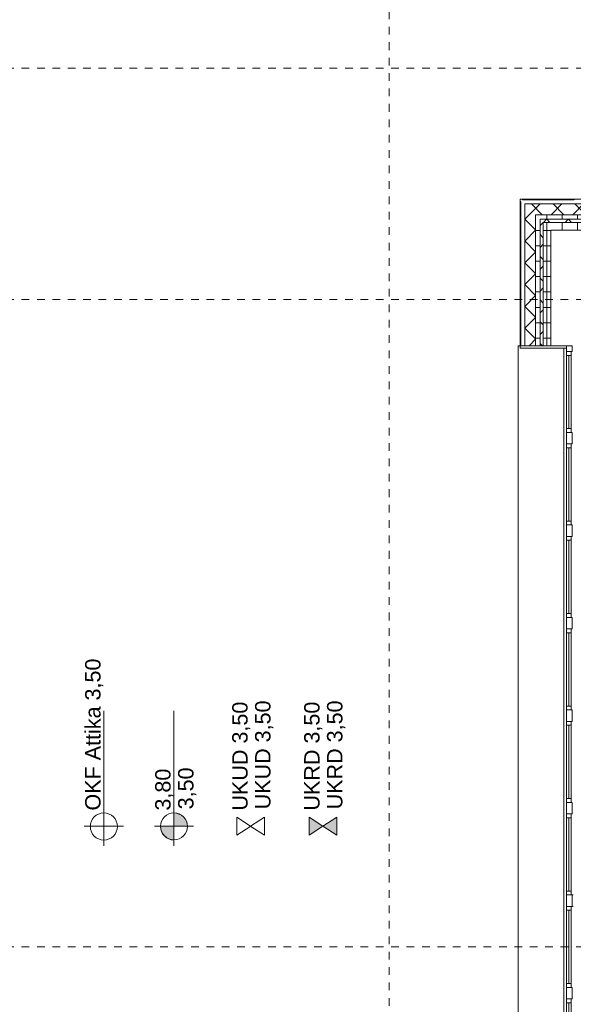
# Model space of a CAD drawing. Header units: metres. Extents: x -54 to 119, y -77 to 33.
# Tile 107 of 138: x 13 to 20, y 12 to 25. Entities that reach past the tile are written whole.
import ezdxf

# ---------------------------------------------------------------- set-up
doc = ezdxf.new("R2010")
doc.units = ezdxf.units.M
doc.linetypes.add('Rasterlinie', pattern=[0.019, 0.01, -0.003, 0.003, -0.003])
for name, color, linetype, lineweight in [('A_Allgemeine Beschriftungen', 7, 'Continuous', 9), ('A_Fassadenelemente', 7, 'Continuous', 9), ('A_Fassadenpfosten', 7, 'Continuous', 9), ('A_Fenster', 7, 'Continuous', 9), ('A_Geschossdecken', 7, 'Continuous', 9), ('A_Raster', 7, 'Continuous', 9), ('A_Wände', 7, 'Continuous', 9), ('A_Wände_Schraffur', 7, 'Continuous', 18)]:
    doc.layers.add(name, color=color, linetype=linetype, lineweight=lineweight)
doc.layers.add('A_Linien', color=5, linetype='Continuous', lineweight=9, true_color=0x0000ff)
doc.styles.add('Arial_3', font='arial.ttf', dxfattribs={"height": 0.2})
pattern_1 = [(0, (0, 0), (0, 0.2), []), (90, (0, 0), (-0.2, 1.224646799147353e-17), [])]
pattern_2 = [(45, (0, 0), (-0.1414213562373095, 0.1414213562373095), []), (135, (0, 0), (-0.1414213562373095, -0.1414213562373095), [])]

# ---------------------------------------------------------------- blocks, each defined once
blk = doc.blocks.new('GSH_Hoehenkote_manuell - UHD-4377692-BS_Übersicht_EG_BRANDSCHUTZ')
at = {"layer": 'A_Allgemeine Beschriftungen', "lineweight": 5}
for p, q in [((-0.00116717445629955, 0.001839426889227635), (0.001167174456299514, 0.001839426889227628)), ((2.736333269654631e-05, -1.247504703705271e-17), (-0.00116717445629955, 0.001839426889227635)), ((-9.58347984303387e-19, 4.213583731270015e-05), (0.001167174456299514, 0.001839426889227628)), ((-4.750431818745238e-19, 4.213583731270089e-05), (0.001167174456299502, -0.001755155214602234)), ((-2.736333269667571e-05, -1.276283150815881e-17), (-0.001167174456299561, -0.001755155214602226)), ((-0.001167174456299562, -0.001755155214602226), (0.001167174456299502, -0.001755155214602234))]:
    blk.add_line(p, q, dxfattribs=at)
blk = doc.blocks.new('GSH_Hoehenkote_manuell - Roh-4377693-BS_Übersicht_EG_BRANDSCHUTZ')
at = {"layer": 'A_Allgemeine Beschriftungen', "lineweight": 5}
h = blk.add_hatch(color=256, dxfattribs=at)
edge = h.paths.add_edge_path(flags=0)
edge.add_arc((-2.73633326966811e-05, 7.931155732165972e-19), 0.001755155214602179, 89.10670749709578, 180.0000000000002, ccw=False)
edge.add_line((2.114974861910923e-18, 0.001754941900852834), (0, 0))
edge.add_line((0, 5.671174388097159e-20), (-0.001782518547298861, 5.81618087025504e-18))
h = blk.add_hatch(color=256, dxfattribs=at)
edge = h.paths.add_edge_path(flags=0)
edge.add_arc((-2.736333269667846e-05, 1.233271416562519e-17), 0.001755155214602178, 270.89329250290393, 359.9999999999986, ccw=False)
edge.add_line((-2.114974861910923e-18, -0.00175494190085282), (0, 2.168404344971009e-18))
edge.add_line((0, 2.114974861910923e-18), (0.0017277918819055, -2.071376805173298e-17))
for p, q in [((3.172462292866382e-18, 0.002549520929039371), (-5.065256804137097e-18, -0.002549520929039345)), ((0, 0), (2.114974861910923e-18, 0.001754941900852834)), ((-0.001782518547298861, 5.81618087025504e-18), (0, 5.671174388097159e-20)), ((0.0017277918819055, -2.071376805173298e-17), (0, 2.114974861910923e-18)), ((0, 2.114974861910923e-18), (-2.114974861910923e-18, -0.00175494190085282)), ((-0.002527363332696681, -1.268984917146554e-17), (0.015, -1.268984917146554e-17))]:
    blk.add_line(p, q, dxfattribs=at)
blk.add_circle((-9.459555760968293e-19, 1.268985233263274e-17), 0.001754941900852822, dxfattribs=at)
for centre, radius, start, end in [((-2.73633326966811e-05, 7.931155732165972e-19), 0.001755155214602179, 89.10670749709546, 179.9999999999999), ((-2.736333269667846e-05, 1.233271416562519e-17), 0.001755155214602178, 270.8932925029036, 359.9999999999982)]:
    blk.add_arc(centre, radius, start, end, dxfattribs=at)
blk = doc.blocks.new('GSH_Hoehenkote_manuell - Attika-4377694-BS_Übersicht_EG_BRANDSCHUTZ')
at = {"layer": 'A_Allgemeine Beschriftungen', "lineweight": 5}
for p, q in [((7.402412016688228e-18, 0.002549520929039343), (-8.353070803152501e-19, -0.002549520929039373)), ((-0.002527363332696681, -1.480482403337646e-17), (0.015, -1.480482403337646e-17))]:
    blk.add_line(p, q, dxfattribs=at)
blk.add_circle((-2.736333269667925e-05, 1.216110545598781e-17), 0.001755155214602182, dxfattribs=at)
blk = doc.blocks.new('GSH_Hoehenkote_manuell - UKRD-4377696-BS_Übersicht_EG_BRANDSCHUTZ')
at = {"layer": 'A_Allgemeine Beschriftungen', "lineweight": 5}
for points in [[(0.001167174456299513, 0.001797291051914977), (-3.238555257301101e-17, 7.931155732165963e-19), (-0.00116717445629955, 0.001797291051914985)], [(0.001167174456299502, -0.001797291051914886), (-0.001167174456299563, -0.001797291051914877), (-3.225336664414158e-17, 1.007256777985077e-16)]]:
    blk.add_hatch(color=256, dxfattribs=at).paths.add_polyline_path(points, flags=0)
for p, q in [((-0.00116717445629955, 0.001797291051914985), (0.001167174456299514, 0.001797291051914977)), ((-6.487850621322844e-17, 5.066851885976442e-17), (-0.00116717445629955, 0.001797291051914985)), ((0.001167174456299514, 0.001797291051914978), (-0.00116717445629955, 0.001797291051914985)), ((-0.00116717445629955, 0.001797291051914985), (-3.238555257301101e-17, 7.931155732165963e-19)), ((-3.26334011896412e-17, 1.007917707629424e-18), (0.001167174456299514, 0.001797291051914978)), ((-3.251773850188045e-17, 7.931155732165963e-19), (0.001167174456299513, 0.001797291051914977)), ((-6.487850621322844e-17, 5.066851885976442e-17), (-0.001167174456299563, -0.001797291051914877)), ((-3.238555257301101e-17, 1.007256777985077e-16), (-0.001167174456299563, -0.001797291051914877)), ((-3.250947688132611e-17, 1.005026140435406e-16), (0.001167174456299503, -0.001797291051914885)), ((0.001167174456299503, -0.001797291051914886), (-3.225336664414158e-17, 1.007256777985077e-16)), ((-0.001167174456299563, -0.001797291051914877), (0.001167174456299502, -0.001797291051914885)), ((-0.001167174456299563, -0.001797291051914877), (0.001167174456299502, -0.001797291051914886))]:
    blk.add_line(p, q, dxfattribs=at)
blk = doc.blocks.new('5430_02_GSH_-_ARC_Zentralmodell_rvt-1-BS_Übersicht_EG_BRANDSCHUTZ')
at = {"layer": 'A_Linien', "color": 7}
for p, q in [((19.45600751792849, 20.70303842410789), (19.45600751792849, 22.60303842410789)), ((19.45600751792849, 22.60303842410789), (28.55600751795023, 22.60303842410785))]:
    blk.add_line(p, q, dxfattribs=at)
at = {"lineweight": 5, "xscale": 99.99999999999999, "yscale": 99.99999999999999, "zscale": 99.99999999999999, "rotation": 90.00000000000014}
for name, p in [('GSH_Hoehenkote_manuell - Attika-4377694-BS_Übersicht_EG_BRANDSCHUTZ', (14.04937109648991, 14.46774513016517)), ('GSH_Hoehenkote_manuell - Roh-4377693-BS_Übersicht_EG_BRANDSCHUTZ', (14.95972755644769, 14.46774513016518)), ('GSH_Hoehenkote_manuell - UHD-4377692-BS_Übersicht_EG_BRANDSCHUTZ', (15.95972755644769, 14.46774513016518)), ('GSH_Hoehenkote_manuell - UKRD-4377696-BS_Übersicht_EG_BRANDSCHUTZ', (16.89402399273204, 14.46774513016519))]:
    blk.add_blockref(name, p, dxfattribs=at)
at = {"layer": 'A_Allgemeine Beschriftungen', "lineweight": 5, "char_height": 0.2, "attachment_point": 1, "rotation": 90.00000000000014, "style": 'Arial_3'}
for s, insert, width in [('OKF Attika 3,50', (13.80568035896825, 14.67177980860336), 2.445146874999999), ('UKUD 3,50', (15.71603681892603, 14.67177980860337), 1.74767875), ('UKUD 3,50', (16.01300126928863, 14.68740480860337), 1.74767875), ('UKRD 3,50', (16.65033325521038, 14.67177980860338), 1.74767875), ('UKRD 3,50', (16.94729770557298, 14.68740480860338), 1.74767875), ('3,50', (15.01300126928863, 14.68740480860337), 0.6734174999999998), ('3,80', (14.71603681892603, 14.67177980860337), 0.6734174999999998)]:
    blk.add_mtext(s, dxfattribs=dict(at, insert=insert, width=width))
blk = doc.blocks.new('GSH_Fassade_Fenster_1flg - GSH_Fassade_Fenster_1flg-5999952-BS_Übersicht_EG_BRANDSCHUTZ')
at = {"layer": 'A_Fassadenelemente'}
for p, q in [((-0.4750000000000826, 0.01499999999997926), (-0.5250000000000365, 0.01499999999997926)), ((-0.5250000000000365, 0.01499999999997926), (-0.5250000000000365, -0.0450000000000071)), ((-0.4750000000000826, -0.0450000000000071), (-0.4750000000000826, 0.01499999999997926)), ((-0.4750000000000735, 0.01500000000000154), (0.4750000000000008, 0.01499999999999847)), ((0.5250000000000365, 0.01499999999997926), (0.4750000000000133, 0.01499999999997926)), ((0.4750000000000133, 0.01499999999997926), (0.4750000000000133, -0.0450000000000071)), ((0.5250000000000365, -0.0450000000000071), (0.5250000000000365, 0.01499999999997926)), ((-0.5250000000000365, -0.0450000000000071), (-0.4750000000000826, -0.0450000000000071)), ((0.475000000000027, -0.01499999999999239), (-0.4750000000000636, -0.01499999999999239)), ((0.4750000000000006, -0.04500000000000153), (-0.4750000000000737, -0.04499999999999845)), ((0.4750000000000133, -0.0450000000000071), (0.5250000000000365, -0.0450000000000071))]:
    blk.add_line(p, q, dxfattribs=at)
blk = doc.blocks.new('Pfosten rechteckig - 150x75-1310572-BS_Übersicht_EG_BRANDSCHUTZ')
at = {"layer": 'A_Fassadenpfosten'}
for p, q in [((-0.07500000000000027, 0.05999999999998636), (0.07500000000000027, 0.05999999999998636)), ((-0.07500000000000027, -0.01499999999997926), (-0.07500000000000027, 0.05999999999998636)), ((0.07500000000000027, 0.05999999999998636), (0.07500000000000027, -0.01499999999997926)), ((0.07500000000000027, -0.01499999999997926), (-0.07500000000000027, -0.01499999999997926))]:
    blk.add_line(p, q, dxfattribs=at)
blk = doc.blocks.new('Systemelement - GSH_Fassadenelement_132-132-132-6787493-BS_Übersicht_EG_BRANDSCHUTZ')
at = {"layer": 'A_Fassadenelemente'}
for p, q in [((0.3359999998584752, -0.05199999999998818), (-0.3359999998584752, -0.05199999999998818)), ((-0.3359999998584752, -0.05199999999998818), (-0.3359999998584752, -0.06000000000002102)), ((-0.3359999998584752, -0.06000000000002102), (0.3359999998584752, -0.06000000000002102)), ((0.3359999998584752, -0.06000000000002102), (0.3359999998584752, -0.05199999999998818))]:
    blk.add_line(p, q, dxfattribs=at)
blk = doc.blocks.new('Systemelement - GSH_Fassadenelement_132-132-132-5367538-BS_Übersicht_EG_BRANDSCHUTZ')
at = {"layer": 'A_Fassadenelemente'}
for p, q in [((0.5659999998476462, 0.05999999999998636), (-0.5659999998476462, 0.05999999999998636)), ((-0.5659999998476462, 0.05999999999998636), (-0.5659999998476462, 0.05199999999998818)), ((-0.5659999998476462, 0.05199999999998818), (0.5659999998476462, 0.05199999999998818)), ((0.5659999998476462, 0.05199999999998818), (0.5659999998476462, 0.05999999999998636))]:
    blk.add_line(p, q, dxfattribs=at)
blk = doc.blocks.new('Systemelement - GSH_Fassadenelement_132-132-132-5367539-BS_Übersicht_EG_BRANDSCHUTZ')
at = {"layer": 'A_Fassadenelemente'}
for p, q in [((0.3700000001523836, 0.05999999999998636), (-0.3700000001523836, 0.05999999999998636)), ((-0.3700000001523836, 0.05999999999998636), (-0.3700000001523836, 0.05199999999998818)), ((-0.3700000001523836, 0.05199999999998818), (0.3700000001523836, 0.05199999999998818)), ((0.3700000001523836, 0.05199999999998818), (0.3700000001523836, 0.05999999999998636))]:
    blk.add_line(p, q, dxfattribs=at)
blk = doc.blocks.new('Pfosten rechteckig - 75x75_Recht-1433897-BS_Übersicht_EG_BRANDSCHUTZ')
at = {"layer": 'A_Fassadenpfosten'}
for p, q in [((-0.07500000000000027, 0.05999999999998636), (0, 0.05999999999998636)), ((-0.07500000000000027, -0.01499999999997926), (-0.07500000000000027, 0.05999999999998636)), ((0, 0.05999999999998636), (0, -0.01499999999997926)), ((0, -0.01499999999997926), (-0.07500000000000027, -0.01499999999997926))]:
    blk.add_line(p, q, dxfattribs=at)
blk = doc.blocks.new('Fensterbank1 - Fensterbank-6073046-BS_Übersicht_EG_BRANDSCHUTZ')
at = {"layer": 'A_Fenster'}
for p, q in [((19.42803251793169, 20.7030384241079), (19.42803251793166, 5.103164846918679)), ((19.42803251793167, 20.70303842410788), (19.43242317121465, 20.70303842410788)), ((19.43242317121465, 20.70303842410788), (19.45600751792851, 20.70303842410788)), ((20.02110168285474, 5.178038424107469), (20.02110168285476, 20.67303842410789))]:
    blk.add_line(p, q, dxfattribs=at)
blk = doc.blocks.new('Metal_Verkleidung - Metal_Verkleidung-6154593-BS_Übersicht_EG_BRANDSCHUTZ')
at = {"layer": 'A_Wände', "lineweight": 18}
for p, q in [((20.05600751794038, 20.70303842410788), (19.45600751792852, 20.70303842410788)), ((19.45600751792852, 20.70303842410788), (19.45600751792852, 20.67303842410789)), ((20.05600751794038, 20.67303842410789), (20.05600751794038, 20.70303842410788)), ((19.45600751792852, 20.67303842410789), (20.05600751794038, 20.67303842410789))]:
    blk.add_line(p, q, dxfattribs=at)

msp = doc.modelspace()

# ---------------------------------------------------------------- hatches: boundary and pattern name
at = {"layer": 'A_Wände_Schraffur', "lineweight": 9}
h = msp.add_hatch(dxfattribs=at)
h.set_pattern_fill('FP_2', color=256, style=0, pattern_type=2)
h.set_pattern_definition(pattern_2)
h.paths.add_polyline_path([(20.50600751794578, 22.403038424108), (28.55600751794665, 22.403038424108), (28.55600751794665, 22.543038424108), (19.51600751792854, 22.543038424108), (19.51600751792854, 22.403038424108), (20.00197561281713, 22.403038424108)], flags=0)
h = msp.add_hatch(dxfattribs=at)
h.set_pattern_fill('FP_2', color=256, style=0, pattern_type=2)
h.set_pattern_definition(pattern_2)
h.paths.add_polyline_path([(19.51600751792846, -3.016961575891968), (19.65600751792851, -3.016961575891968), (19.65600751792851, 5.103038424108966), (19.51600751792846, 5.103038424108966), (19.51600751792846, -1.654461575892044)], flags=0)
h.paths.add_polyline_path([(19.51600751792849, 20.7030384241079), (19.65600751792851, 20.7030384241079), (19.65600751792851, 22.403038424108), (19.51600751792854, 22.403038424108), (19.51600751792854, 21.50997884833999)], flags=0)
h = msp.add_hatch(dxfattribs=at)
h.set_pattern_fill('FP_1', color=256, style=0, pattern_type=2)
h.set_pattern_definition(pattern_1)
h.paths.add_polyline_path([(19.65600751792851, -3.261961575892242), (19.7160075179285, -3.261961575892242), (19.7160075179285, 5.103038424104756), (19.65600751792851, 5.103038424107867), (19.65600751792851, -3.100298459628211)], flags=0)
h.paths.add_polyline_path([(19.6835809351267, 20.7030384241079), (19.71600751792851, 20.7030384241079), (19.7160075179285, 22.403038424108), (19.65600751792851, 22.403038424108), (19.65600751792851, 20.7030384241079)], flags=0)
h = msp.add_hatch(dxfattribs=at)
h.set_pattern_fill('FP_1', color=256, style=0, pattern_type=2)
h.set_pattern_definition(pattern_1)
h.paths.add_polyline_path([(26.76489029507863, 22.34303842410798), (28.55600751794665, 22.34303842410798), (28.55600751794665, 22.40303842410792), (19.71600751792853, 22.403038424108), (19.7160075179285, 22.34303842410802), (22.25628050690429, 22.34303842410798)], flags=0)
h = msp.add_hatch(dxfattribs=at)
h.set_pattern_fill('FP_2', color=256, style=0, pattern_type=2)
h.set_pattern_definition(pattern_2)
h.paths.add_polyline_path([(19.7160075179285, -3.261961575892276), (19.75600751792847, -3.261961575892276), (19.75600751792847, 5.103038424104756), (19.7160075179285, 5.103038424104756), (19.7160075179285, -3.100298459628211)], flags=0)
h.paths.add_polyline_path([(19.75600751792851, 20.7030384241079), (19.75600751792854, 22.34303842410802), (19.7160075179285, 22.34303842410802), (19.71600751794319, 20.7030384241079)], flags=0)
h = msp.add_hatch(dxfattribs=at)
h.set_pattern_fill('FP_2', color=256, style=0, pattern_type=2)
h.set_pattern_definition(pattern_2)
h.paths.add_polyline_path([(20.50600751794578, 22.30303842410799), (28.55600751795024, 22.30303842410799), (28.55600751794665, 22.34303842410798), (19.75600751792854, 22.34303842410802), (19.75600751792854, 22.30303842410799), (20.00197561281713, 22.30303842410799)], flags=0)
h = msp.add_hatch(dxfattribs=at)
h.set_pattern_fill('FP_1', color=256, style=0, pattern_type=2)
h.set_pattern_definition(pattern_1)
h.paths.add_polyline_path([(19.75600751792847, -3.261961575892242), (19.85600751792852, -3.261961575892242), (19.85600751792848, 5.103038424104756), (19.75600751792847, 5.103038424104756), (19.75600751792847, -3.100298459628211)], flags=0)
h.paths.add_polyline_path([(19.85600751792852, 20.7030384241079), (19.85600751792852, 22.30303842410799), (19.75600751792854, 22.30257865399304), (19.75600751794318, 20.7030384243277)], flags=0)
h = msp.add_hatch(dxfattribs=at)
h.set_pattern_fill('FP_1', color=256, style=0, pattern_type=2)
h.set_pattern_definition(pattern_1)
h.paths.add_polyline_path([(26.76489029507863, 22.20303842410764), (28.55600751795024, 22.20303842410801), (28.55600751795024, 22.30303842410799), (19.85600751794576, 22.30303842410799), (19.85600751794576, 22.20303842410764), (22.25628050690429, 22.20303842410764)], flags=0)

# ---------------------------------------------------------------- linework, layer by layer
at = {"layer": 'A_Geschossdecken'}
for p, q in [((20.1310075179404, 13.57803842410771), (20.14600751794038, 13.57803842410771)), ((20.14600751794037, 13.42803842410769), (20.13100751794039, 13.42803842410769))]:
    msp.add_line(p, q, dxfattribs=at)
at = {"layer": 'A_Raster', "linetype": 'Rasterlinie'}
for p, q in [((17.75600751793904, -66.66020918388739), (17.75600751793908, 31.78443745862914)), ((6.58114391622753, 24.30303842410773), (94.58744689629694, 24.3030384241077)), ((6.58114391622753, 21.30303842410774), (94.58744689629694, 21.3030384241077)), ((6.58114391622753, 12.90303842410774), (94.58744689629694, 12.9030384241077))]:
    msp.add_line(p, q, dxfattribs=at)
at = {"layer": 'A_Wände', "lineweight": 18}
for p, q in [((28.55600751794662, 22.54303842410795), (19.51600751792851, 22.54303842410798)), ((19.51600751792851, 22.54303842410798), (19.51600751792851, 20.70303842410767)), ((19.65600751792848, 22.40303842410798), (19.65600751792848, 20.70303842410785)), ((28.55600751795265, 22.40303842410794), (19.65600751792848, 22.40303842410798)), ((19.8560075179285, 20.70303842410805), (19.8560075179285, 22.20303842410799)), ((19.8560075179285, 22.20303842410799), (28.45600751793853, 22.20303842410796)), ((19.51600751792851, 20.70303842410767), (19.8560075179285, 20.70303842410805))]:
    msp.add_line(p, q, dxfattribs=at)
at = {"layer": 'A_Wände'}
for p, q in [((19.71600751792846, 20.70303842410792), (19.71600751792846, 22.34303842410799)), ((28.55600751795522, 22.34303842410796), (19.71600751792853, 22.34303842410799)), ((19.75600751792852, 20.70303842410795), (19.75600751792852, 22.303038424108)), ((28.55600751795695, 22.30303842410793), (19.75600751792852, 22.303038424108))]:
    msp.add_line(p, q, dxfattribs=at)

# ---------------------------------------------------------------- block references
at = {"lineweight": 5}
msp.add_blockref('5430_02_GSH_-_ARC_Zentralmodell_rvt-1-BS_Übersicht_EG_BRANDSCHUTZ', (0, 0), dxfattribs=at)
at = {"layer": 'A_Fassadenelemente'}
for name, p, rotation in [('Systemelement - GSH_Fassadenelement_132-132-132-5367539-BS_Übersicht_EG_BRANDSCHUTZ', (19.5160075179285, 22.20503842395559), 90), ('Systemelement - GSH_Fassadenelement_132-132-132-6787493-BS_Übersicht_EG_BRANDSCHUTZ', (19.82000751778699, 22.54303842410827), 180), ('Systemelement - GSH_Fassadenelement_132-132-132-5367538-BS_Übersicht_EG_BRANDSCHUTZ', (19.5160075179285, 21.26903842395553), 90), ('GSH_Fassade_Fenster_1flg - GSH_Fassade_Fenster_1flg-5999952-BS_Übersicht_EG_BRANDSCHUTZ', (20.07100751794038, 20.10303842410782), 90.00000000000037), ('GSH_Fassade_Fenster_1flg - GSH_Fassade_Fenster_1flg-5999952-BS_Übersicht_EG_BRANDSCHUTZ', (20.07100751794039, 18.90303842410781), 90.00000000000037), ('GSH_Fassade_Fenster_1flg - GSH_Fassade_Fenster_1flg-5999952-BS_Übersicht_EG_BRANDSCHUTZ', (20.0710075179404, 17.70303842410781), 90.00000000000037), ('GSH_Fassade_Fenster_1flg - GSH_Fassade_Fenster_1flg-5999952-BS_Übersicht_EG_BRANDSCHUTZ', (20.0710075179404, 16.50303842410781), 90.00000000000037), ('GSH_Fassade_Fenster_1flg - GSH_Fassade_Fenster_1flg-5999952-BS_Übersicht_EG_BRANDSCHUTZ', (20.07100751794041, 15.30303842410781), 90.00000000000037), ('GSH_Fassade_Fenster_1flg - GSH_Fassade_Fenster_1flg-5999952-BS_Übersicht_EG_BRANDSCHUTZ', (20.07100751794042, 14.10303842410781), 90.00000000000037), ('GSH_Fassade_Fenster_1flg - GSH_Fassade_Fenster_1flg-5999952-BS_Übersicht_EG_BRANDSCHUTZ', (20.07100751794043, 12.90303842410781), 90.00000000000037), ('GSH_Fassade_Fenster_1flg - GSH_Fassade_Fenster_1flg-5999952-BS_Übersicht_EG_BRANDSCHUTZ', (20.07100751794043, 11.70303842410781), 90.00000000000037)]:
    msp.add_blockref(name, p, dxfattribs=dict(at, rotation=rotation))
at = {"layer": 'A_Fassadenpfosten', "extrusion": (0, 0, -1), "rotation": 89.99999999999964}
for name, p in [('Pfosten rechteckig - 75x75_Recht-1433897-BS_Übersicht_EG_BRANDSCHUTZ', (-20.07100751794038, 20.70303842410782)), ('Pfosten rechteckig - 150x75-1310572-BS_Übersicht_EG_BRANDSCHUTZ', (-20.07100751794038, 19.50303842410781)), ('Pfosten rechteckig - 150x75-1310572-BS_Übersicht_EG_BRANDSCHUTZ', (-20.07100751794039, 18.30303842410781)), ('Pfosten rechteckig - 150x75-1310572-BS_Übersicht_EG_BRANDSCHUTZ', (-20.0710075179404, 17.10303842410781)), ('Pfosten rechteckig - 150x75-1310572-BS_Übersicht_EG_BRANDSCHUTZ', (-20.07100751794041, 15.90303842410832)), ('Pfosten rechteckig - 150x75-1310572-BS_Übersicht_EG_BRANDSCHUTZ', (-20.07100751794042, 14.70303842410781)), ('Pfosten rechteckig - 150x75-1310572-BS_Übersicht_EG_BRANDSCHUTZ', (-20.07100751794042, 13.50303842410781)), ('Pfosten rechteckig - 150x75-1310572-BS_Übersicht_EG_BRANDSCHUTZ', (-20.07100751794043, 12.30303842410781))]:
    msp.add_blockref(name, p, dxfattribs=at)
at = {"layer": 'A_Fenster'}
msp.add_blockref('Fensterbank1 - Fensterbank-6073046-BS_Übersicht_EG_BRANDSCHUTZ', (0, 0), dxfattribs=at)
at = {"layer": 'A_Wände'}
msp.add_blockref('Metal_Verkleidung - Metal_Verkleidung-6154593-BS_Übersicht_EG_BRANDSCHUTZ', (0, 0), dxfattribs=at)

doc.saveas('drawing.dxf')
